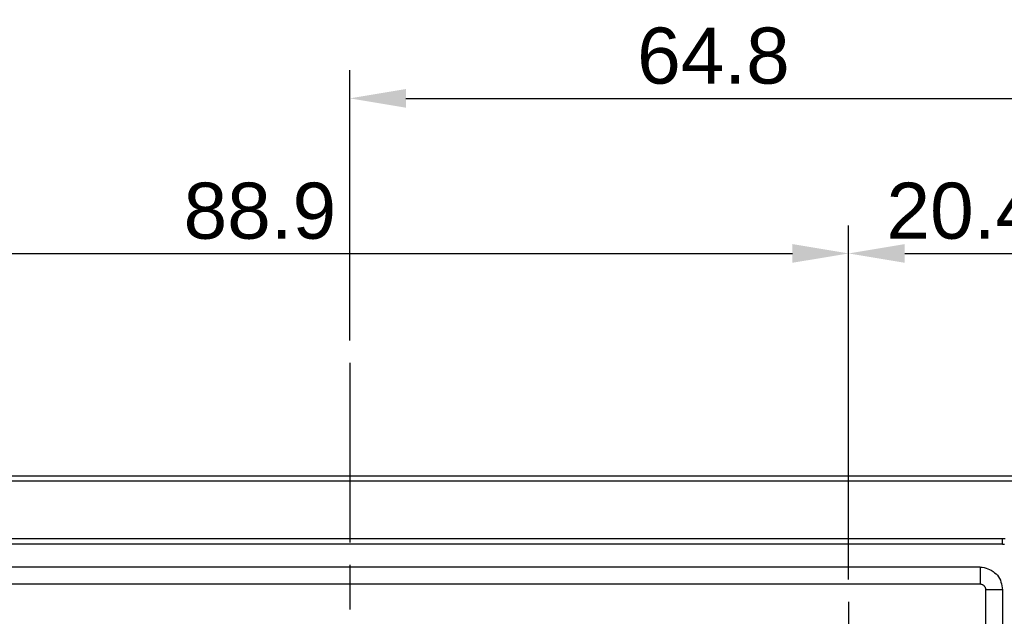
# Model space of a CAD drawing. Extents: x 0 to 283, y 0 to 196.
# Tile 33 of 35: x 198 to 242, y 117 to 143. Entities that reach past the tile are written whole.
import ezdxf

# ---------------------------------------------------------------- set-up
doc = ezdxf.new("R2010")
doc.units = 0
doc.linetypes.add('CENTER', pattern=[12, 8, -1, 2, -1])
doc.layers.get('0').update_dxf_attribs({"linetype": 'CONTINUOUS'})
doc.layers.get('DEFPOINTS').update_dxf_attribs({"linetype": 'CONTINUOUS'})
doc.layers.add('CTR', color=7, linetype='CENTER')
doc.layers.add('LAYER_1', color=7, linetype='CONTINUOUS')
doc.styles.add('SANSSERIF', font='sanss___.ttf')
doc.dimstyles.new('ISO-25$0', dxfattribs={"dimtxt": 2.5, "dimasz": 2.5, "dimexe": 1.25, "dimexo": 1, "dimgap": 0.6, "dimtad": 1, "dimdec": 1, "dimzin": 9, "dimdsep": 46, "dimtxsty": 'SANSSERIF', "dimcen": 0.75, "dimadec": 1, "dimazin": 0, "dimtfac": 1, "dimtdec": 1, "dimtmove": 0, "dimatfit": 3, "dimfxl": 1, "dimarcsym": 0})

# ---------------------------------------------------------------- blocks, each defined once
blk = doc.blocks.new('*D61')
at = {"color": 0, "lineweight": -2, "transparency": 16777216}
for p, q in [((234.884, 118.293), (234.884, 134.07)), ((245.059, 122.112), (245.059, 134.07)), ((237.384, 132.82), (242.559, 132.82))]:
    blk.add_line(p, q, dxfattribs=at)
at = {"color": 0, "transparency": 16777216}
for points in [[(237.384, 133.237), (237.384, 132.404), (234.884, 132.82)], [(242.559, 133.237), (242.559, 132.404), (245.059, 132.82)]]:
    blk.add_solid(points, dxfattribs=at)
at = {"layer": 'DEFPOINTS', "color": 0, "transparency": 16777216}
for p in [(245.059, 132.82), (245.059, 121.112), (234.884, 117.293)]:
    blk.add_point(p, dxfattribs=at)
at = {"color": 0, "transparency": 16777216, "insert": (239.971, 134.708), "char_height": 2.5, "attachment_point": 5, "style": 'SANSSERIF'}
blk.add_mtext('20.4', dxfattribs=at)
blk = doc.blocks.new('*D62')
at = {"color": 0, "lineweight": -2, "transparency": 16777216}
for p, q in [((190.44, 118.293), (190.44, 134.07)), ((234.884, 118.293), (234.884, 134.07)), ((192.94, 132.82), (232.384, 132.82))]:
    blk.add_line(p, q, dxfattribs=at)
at = {"color": 0, "transparency": 16777216}
for points in [[(192.94, 133.237), (192.94, 132.404), (190.44, 132.82)], [(232.384, 133.237), (232.384, 132.404), (234.884, 132.82)]]:
    blk.add_solid(points, dxfattribs=at)
at = {"layer": 'DEFPOINTS', "color": 0, "transparency": 16777216}
for p in [(234.884, 132.82), (190.44, 117.293), (234.884, 117.293)]:
    blk.add_point(p, dxfattribs=at)
at = {"color": 0, "transparency": 16777216, "insert": (208.662, 134.708), "char_height": 2.5, "attachment_point": 5, "style": 'SANSSERIF'}
blk.add_mtext('88.9', dxfattribs=at)
blk = doc.blocks.new('*D65')
at = {"color": 0, "lineweight": -2, "transparency": 16777216}
for p, q in [((244.264, 122.907), (257.989, 122.907)), ((256.739, 120.407), (256.739, 115.757)), ((239.945, 113.257), (257.989, 113.257))]:
    blk.add_line(p, q, dxfattribs=at)
at = {"color": 0, "transparency": 16777216}
for points in [[(256.322, 120.407), (257.156, 120.407), (256.739, 122.907)], [(256.322, 115.757), (257.156, 115.757), (256.739, 113.257)]]:
    blk.add_solid(points, dxfattribs=at)
at = {"layer": 'DEFPOINTS', "color": 0, "transparency": 16777216}
for p in [(243.264, 122.907), (238.945, 113.257), (256.739, 113.257)]:
    blk.add_point(p, dxfattribs=at)
at = {"color": 0, "transparency": 16777216, "insert": (254.849, 118.082), "char_height": 2.5, "attachment_point": 5, "rotation": 90, "style": 'SANSSERIF'}
blk.add_mtext('19.3', dxfattribs=at)
blk = doc.blocks.new('*D67')
at = {"color": 0, "lineweight": -2, "transparency": 16777216}
for p, q in [((212.668, 128.942), (212.668, 140.983)), ((245.059, 122.112), (245.059, 140.983)), ((215.168, 139.733), (242.559, 139.733))]:
    blk.add_line(p, q, dxfattribs=at)
at = {"color": 0, "transparency": 16777216}
for points in [[(215.168, 140.149), (215.168, 139.316), (212.668, 139.733)], [(242.559, 140.149), (242.559, 139.316), (245.059, 139.733)]]:
    blk.add_solid(points, dxfattribs=at)
at = {"layer": 'DEFPOINTS', "color": 0, "transparency": 16777216}
for p in [(245.059, 139.733), (212.668, 127.942), (245.059, 121.112)]:
    blk.add_point(p, dxfattribs=at)
at = {"color": 0, "transparency": 16777216, "insert": (228.864, 141.622), "char_height": 2.5, "attachment_point": 5, "style": 'SANSSERIF'}
blk.add_mtext('64.8', dxfattribs=at)

msp = doc.modelspace()

# ---------------------------------------------------------------- linework, layer by layer
at = {"layer": 'CTR'}
msp.add_line((212.668, 127.942), (212.668, 73.193), dxfattribs=at)
at = {"layer": 'LAYER_1', "color": 7}
for points in [[(182.072, 122.907), (243.265, 122.907)], [(243.264, 122.664), (182.071, 122.664)], [(183.596, 120.113), (241.74, 120.113)], [(241.74, 119.857), (183.596, 119.857)], [(241.74, 119.857), (241.74, 120.113)], [(241.74, 120.113), (241.861, 120.113)], [(241.74, 119.857), (241.834, 119.857)], [(184.595, 118.845), (240.741, 118.845)], [(240.741, 118.845), (240.741, 118.089)], [(240.741, 118.831), (240.835, 118.831)], [(240.835, 118.831), (240.917, 118.818)], [(240.917, 118.818), (241.011, 118.791)], [(241.011, 118.791), (241.092, 118.764)], [(241.092, 118.764), (241.159, 118.736)], [(241.159, 118.736), (241.241, 118.696)], [(241.241, 118.696), (241.321, 118.642)], [(241.321, 118.642), (241.388, 118.589)], [(241.388, 118.589), (241.456, 118.534)], [(241.456, 118.534), (241.511, 118.48)], [(241.511, 118.48), (241.564, 118.4)], [(184.595, 118.089), (240.741, 118.089)], [(240.741, 118.089), (240.768, 118.075)], [(240.768, 118.075), (240.796, 118.075)], [(240.796, 118.075), (240.808, 118.075)], [(240.808, 118.075), (240.835, 118.062)], [(240.835, 118.062), (240.849, 118.062)], [(240.849, 118.062), (240.862, 118.049)], [(240.863, 118.049), (240.89, 118.035)], [(240.89, 118.035), (240.903, 118.022)], [(240.902, 118.021), (240.917, 118.008)], [(240.917, 118.008), (240.93, 117.995)], [(240.93, 117.995), (240.943, 117.967)], [(241.564, 118.4), (241.605, 118.332)], [(241.605, 118.332), (241.646, 118.25)], [(241.646, 118.251), (241.672, 118.17)], [(241.672, 118.17), (241.699, 118.089)], [(241.699, 118.089), (241.712, 118.008)], [(241.713, 118.008), (241.726, 117.914)], [(240.943, 117.967), (240.958, 117.954)], [(240.958, 117.954), (240.971, 117.94)], [(240.97, 117.94), (240.97, 117.913)], [(240.97, 117.913), (240.984, 117.9)], [(240.984, 117.9), (240.984, 117.873)], [(240.984, 117.873), (240.984, 117.86)], [(240.984, 117.86), (240.984, 117.832)], [(241.74, 117.832), (240.984, 117.832)], [(240.984, 117.832), (240.984, 83.294)], [(241.726, 117.913), (241.74, 117.832)], [(241.74, 117.832), (241.74, 83.294)], [(234.884, 117.293), (234.884, 113.257)]]:
    msp.add_lwpolyline(points, dxfattribs=at)

# ---------------------------------------------------------------- dimensions: what is measured, and where the dimension line sits
for base, p1, p2, picture, middle in [((245.059, 139.733), (212.668, 127.942), (245.059, 121.112), '*D67', (228.864, 141.622)), ((245.0591, 132.8204), (234.8839, 117.2931), (245.0591, 121.1116), '*D61', (239.9715, 134.7082))]:
    dim = msp.add_linear_dim(base=base, p1=p1, p2=p2, dimstyle='ISO-25$0', override={"dimlfac": 2})
    dim.commit()
    dim.dimension.update_dxf_attribs({"geometry": picture, "text_midpoint": middle})
dim = msp.add_linear_dim(base=(234.884, 132.82), p1=(190.44, 117.293), p2=(234.884, 117.293), dimstyle='ISO-25$0', override={"dimlfac": 2})
dim.commit()
dim.dimension.update_dxf_attribs({"geometry": '*D62', "text_midpoint": (208.662, 132.82), "dimtype": 160})
dim = msp.add_linear_dim(base=(256.739, 113.257), p1=(243.264, 122.907), p2=(238.945, 113.257), angle=90, dimstyle='ISO-25$0', override={"dimlfac": 2})
dim.commit()
dim.dimension.update_dxf_attribs({"geometry": '*D65', "text_midpoint": (254.849, 118.082)})

doc.saveas('drawing.dxf')
